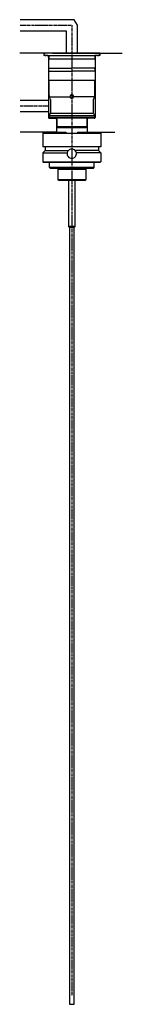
# Model space of a CAD drawing. Extents: x -28 to 27, y -511 to 18.
import ezdxf

# ---------------------------------------------------------------- set-up
doc = ezdxf.new("R2010")
doc.units = 0
doc.linetypes.add('CENTRE', pattern=[2, 1.25, -0.25, 0.25, -0.25])
doc.layers.get('0').update_dxf_attribs({"color": 2, "linetype": 'CONTINUOUS'})
doc.layers.add('1', color=2, linetype='CONTINUOUS')

msp = doc.modelspace()

# ---------------------------------------------------------------- linework, layer by layer
at = {"color": 7, "linetype": 'CENTRE'}
for p, q in [((0, 15), (0, -506.6)), ((-12.5, -28.5), (-27.7, -28.5))]:
    msp.add_line(p, q, dxfattribs=at)
at = {"color": 6, "linetype": 'CONTINUOUS'}
for p, q in [((-15, 0), (-15, -1.3)), ((15, 0), (15, -1.3)), ((-12.77, -1.3), (-15, -1.3)), ((-12.77, -1.3), (-12.5, -2.3)), ((-12.5, -2.3), (-12.5, -34.5)), ((-12.5, -2.3), (-12.3, -2.3)), ((15, -1.3), (12.3, -1.3)), ((12.5, -2.3), (12.3, -2.3)), ((12.77, -1.3), (12.5, -2.3)), ((12.5, -2.3), (12.5, -34.5)), ((-12.5, -25.5), (-27.7, -25.5)), ((-12.5, -31.5), (-27.7, -31.5)), ((-12, -35), (-8.75, -35)), ((-8.75, -35), (-8.25, -35.5)), ((-8.25, -35.5), (-8.25, -42.5)), ((-8.25, -35.5), (-8, -35.5)), ((8.25, -35.5), (8, -35.5)), ((8.75, -35), (8.25, -35.5)), ((8.25, -35.5), (8.25, -42.5)), ((12, -35), (8.75, -35)), ((-8.25, -42.5), (-27.7, -42.5)), ((8.25, -42.5), (23.04, -42.5))]:
    msp.add_line(p, q, dxfattribs=at)
at = {"color": 7, "linetype": 'CONTINUOUS'}
for p, q in [((15, 0), (-15, 0)), ((-10.39, 0), (0, 0)), ((0, 0), (10.39, 0)), ((9.72, 0), (9.7, 0)), ((10.39, 0), (10.5, 0)), ((10.52, 0), (10.5, 0)), ((10.5, 0), (10.52, 0)), ((10.52, 0), (12.01, 0)), ((-12.77, -1.3), (12.77, -1.3)), ((-12.35, -2.75), (-12.5, -3)), ((-12.5, -3), (-12.5, -8)), ((-12.5, -3), (12.5, -3)), ((-12.3, -1.3), (-12.3, -2.55)), ((12.3, -1.3), (12.3, -2.55)), ((12.35, -2.75), (12.5, -3)), ((12.5, -3), (12.5, -8)), ((-12.5, -8), (-12.19, -8)), ((-12.5, -9.6), (-12.19, -9.6)), ((-12.5, -9.6), (-12.5, -14.6)), ((-12.19, -8), (-12.15, -8)), ((-12.19, -9.6), (-12.15, -9.6)), ((-12.15, -8), (-12.05, -8)), ((-12.15, -9.6), (-12.05, -9.6)), ((-12.05, -8), (-11.94, -8)), ((-12.05, -9.6), (-11.94, -9.6)), ((-11.94, -8), (0, -8)), ((-11.94, -9.6), (0, -9.6)), ((11.94, -8), (0, -8)), ((11.94, -9.6), (0, -9.6)), ((12.05, -8), (11.94, -8)), ((12.05, -9.6), (11.94, -9.6)), ((12.15, -8), (12.05, -8)), ((12.15, -9.6), (12.05, -9.6)), ((12.19, -8), (12.15, -8)), ((12.19, -9.6), (12.15, -9.6)), ((12.5, -8), (12.19, -8)), ((12.5, -9.6), (12.19, -9.6)), ((12.5, -9.6), (12.5, -14.6)), ((-12.5, -14.6), (-12.3, -14.94)), ((-12.5, -14.6), (-12.3, -14.94)), ((12.5, -14.6), (-12.5, -14.6)), ((-12.25, -15.14), (-12.25, -22.3)), ((-12.25, -15.14), (-12.25, -22.3)), ((12.25, -15.14), (12.25, -22.3)), ((12.25, -15.14), (12.25, -22.3)), ((12.5, -14.6), (12.3, -14.94)), ((12.5, -14.6), (12.3, -14.94)), ((-12.25, -21.89), (-12.21, -23.43)), ((-11.75, -24.3), (-12.21, -23.43)), ((-12.21, -23.43), (-0.99, -23.43)), ((-11.75, -24.3), (-11.55, -24.64)), ((-11.5, -24.84), (-11.5, -32.16)), ((0, -23), (-0.95, -23)), ((0, -23), (0.95, -23)), ((12.21, -23.43), (0.99, -23.43)), ((11.5, -24.84), (11.5, -32.16)), ((11.75, -24.3), (11.55, -24.64)), ((12.21, -23.43), (11.75, -24.3)), ((12.25, -21.73), (12.21, -23.43)), ((-11.55, -32.36), (-12.25, -33.57)), ((-12.25, -33.57), (-12.25, -34.5)), ((-12.25, -33.57), (-12.25, -34.5)), ((-12.25, -33.57), (12.25, -33.57)), ((-11.75, -35), (-12.25, -34.5)), ((-11.75, -35), (-12.25, -34.5)), ((12.25, -34.5), (-12.25, -34.5)), ((-11.1, -35), (-11.75, -35)), ((11.55, -32.36), (-11.55, -32.36)), ((-9.5, -35), (-11.1, -35)), ((-9.5, -34.5), (-9.6, -34.5)), ((-8.4, -35), (-9.5, -35)), ((0, -35), (-8.4, -35)), ((-8, -35.4), (-8, -39.4)), ((8.4, -35), (0, -35)), ((8, -35.4), (8, -39.4)), ((9.5, -35), (8.4, -35)), ((9.6, -34.5), (9.5, -34.5)), ((11.1, -35), (9.5, -35)), ((11.75, -35), (11.1, -35)), ((11.55, -32.36), (12.25, -33.57)), ((11.75, -35), (12.25, -34.5)), ((11.75, -35), (12.25, -34.5)), ((12.25, -33.57), (12.25, -34.5)), ((12.25, -33.57), (12.25, -34.5)), ((-7.71, -39.9), (-8, -39.4)), ((-8, -39.4), (8, -39.4)), ((-7.71, -39.9), (-6.2, -39.9)), ((-6.2, -39.9), (0, -39.9)), ((0, -39.9), (6.2, -39.9)), ((6.2, -39.9), (7.71, -39.9)), ((7.71, -39.9), (8, -39.4)), ((-15, -42.5), (-15.5, -43)), ((-15.5, -43), (-15.5, -50.3)), ((-15.5, -43), (-15.5, -50.3)), ((-15.5, -43), (15.5, -43)), ((-15, -42.5), (-7, -42.5)), ((-7, -42.5), (-3, -42.5)), ((-3, -43), (-3, -42.5)), ((-3, -43), (3, -43)), ((3, -42.5), (3, -43)), ((3, -42.5), (7, -42.5)), ((7, -42.5), (15, -42.5)), ((15, -42.5), (15.5, -43)), ((15.5, -43), (15.5, -50.3)), ((15.5, -43), (15.5, -50.3)), ((-14.25, -50.3), (-15.5, -50.3)), ((-14.25, -52.3), (-15.5, -53.55)), ((-14.25, -50.3), (-14.25, -51.5)), ((-14.22, -50.3), (-14.25, -50.3)), ((-14.25, -50.3), (-14.25, -52.3)), ((14.22, -50.3), (-14.22, -50.3)), ((-14.17, -52.3), (-1.83, -52.3)), ((14.17, -52.3), (1.83, -52.3)), ((14.25, -50.3), (14.22, -50.3)), ((14.25, -50.3), (14.25, -52.3)), ((15.5, -50.3), (14.25, -50.3)), ((14.25, -52.3), (15.5, -53.55)), ((-15.5, -53.55), (-15.5, -58.3)), ((-15.5, -53.55), (-2.46, -53.55)), ((15.5, -53.55), (2.46, -53.55)), ((15.5, -53.55), (15.5, -58.3)), ((15.5, -56.5), (15.5, -58.3)), ((-15.3, -58.5), (-15.5, -58.3)), ((-15.3, -58.5), (-15.5, -58.3)), ((-15.5, -58.3), (15.5, -58.3)), ((-15.3, -58.5), (-12.2, -58.5)), ((-12.2, -58.5), (0, -58.5)), ((-12, -61.5), (-12, -58.7)), ((-11.5, -62), (-12, -61.5)), ((12, -61.5), (-12, -61.5)), ((12, -61.5), (-12, -61.5)), ((-10, -62), (-11.5, -62)), ((0, -62), (-10, -62)), ((-7, -62.04), (-7.5, -62.33)), ((-7, -62.04), (-7.5, -62.33)), ((-7.5, -62.33), (-7.5, -68.11)), ((-7.5, -62.33), (7.5, -62.33)), ((-6.92, -62), (-7, -62.04)), ((-6.92, -62), (-7, -62.04)), ((0, -58.5), (12.2, -58.5)), ((10, -62), (0, -62)), ((6.92, -62), (7, -62.04)), ((6.92, -62), (7, -62.04)), ((7, -62.04), (7.5, -62.33)), ((7, -62.04), (7.5, -62.33)), ((7.5, -62.33), (7.5, -68.11)), ((11.5, -62), (10, -62)), ((11.5, -62), (12, -61.5)), ((12, -61.5), (12, -58.7)), ((12.2, -58.5), (15.3, -58.5)), ((15.3, -58.5), (15.5, -58.3)), ((15.3, -58.5), (15.5, -58.3)), ((-7, -68.4), (-7.5, -68.11)), ((7.5, -68.11), (-7.5, -68.11)), ((-4.6, -68.4), (-7, -68.4)), ((0, -68.4), (-4.6, -68.4)), ((4.6, -68.4), (0, -68.4)), ((7, -68.4), (4.6, -68.4)), ((7, -68.4), (7.5, -68.11))]:
    msp.add_line(p, q, dxfattribs=at)
for points in [[(-13.8, 0), (-13.81, 0), (-13.83, 0), (-13.86, 0), (-13.89, 0), (-13.91, 0), (-13.94, 0), (-13.96, 0), (-13.99, -0.01), (-14.01, -0.01), (-14.04, -0.01), (-14.07, -0.01), (-14.09, -0.02), (-14.12, -0.02), (-14.14, -0.03), (-14.17, -0.03), (-14.19, -0.03), (-14.21, -0.04), (-14.24, -0.04), (-14.26, -0.05), (-14.29, -0.05), (-14.31, -0.06), (-14.33, -0.07), (-14.36, -0.07), (-14.38, -0.08), (-14.4, -0.09), (-14.43, -0.09), (-14.45, -0.1), (-14.47, -0.11), (-14.5, -0.12), (-14.52, -0.13), (-14.54, -0.14), (-14.56, -0.15), (-14.59, -0.16), (-14.61, -0.17), (-14.63, -0.18), (-14.65, -0.19), (-14.67, -0.2), (-14.68, -0.21), (-14.69, -0.21), (-14.71, -0.22), (-14.72, -0.23), (-14.74, -0.24), (-14.75, -0.25), (-14.76, -0.26), (-14.78, -0.27), (-14.79, -0.28), (-14.8, -0.29), (-14.82, -0.3), (-14.83, -0.31), (-14.84, -0.32), (-14.85, -0.34), (-14.86, -0.35), (-14.88, -0.36), (-14.89, -0.37), (-14.9, -0.38), (-14.91, -0.4), (-14.92, -0.41), (-14.93, -0.42), (-14.94, -0.44), (-14.94, -0.45), (-14.95, -0.47), (-14.96, -0.48), (-15, -0.65)], [(15, -0.65), (14.96, -0.48), (14.95, -0.47), (14.94, -0.45), (14.94, -0.44), (14.93, -0.42), (14.92, -0.41), (14.91, -0.4), (14.9, -0.38), (14.89, -0.37), (14.88, -0.36), (14.86, -0.35), (14.85, -0.34), (14.84, -0.32), (14.83, -0.31), (14.82, -0.3), (14.8, -0.29), (14.79, -0.28), (14.78, -0.27), (14.76, -0.26), (14.75, -0.25), (14.74, -0.24), (14.72, -0.23), (14.71, -0.22), (14.69, -0.21), (14.68, -0.21), (14.67, -0.2), (14.65, -0.19), (14.63, -0.18), (14.61, -0.17), (14.59, -0.16), (14.56, -0.15), (14.54, -0.14), (14.52, -0.13), (14.5, -0.12), (14.47, -0.11), (14.45, -0.1), (14.43, -0.09), (14.4, -0.09), (14.38, -0.08), (14.36, -0.07), (14.33, -0.07), (14.31, -0.06), (14.29, -0.05), (14.26, -0.05), (14.24, -0.04), (14.21, -0.04), (14.19, -0.03), (14.17, -0.03), (14.14, -0.03), (14.12, -0.02), (14.09, -0.02), (14.07, -0.02), (14.04, -0.01), (14.01, -0.01), (13.99, -0.01), (13.96, -0.01), (13.94, 0), (13.91, 0), (13.89, 0), (13.86, 0), (13.83, 0), (13.81, 0), (13.81, 0)], [(-15, -0.65), (-14.96, -0.82), (-14.95, -0.83), (-14.94, -0.85), (-14.94, -0.86), (-14.93, -0.87), (-14.92, -0.89), (-14.91, -0.9), (-14.9, -0.91), (-14.89, -0.93), (-14.88, -0.94), (-14.86, -0.95), (-14.85, -0.96), (-14.84, -0.97), (-14.83, -0.99), (-14.82, -1), (-14.8, -1.01), (-14.79, -1.02), (-14.78, -1.03), (-14.76, -1.04), (-14.75, -1.05), (-14.74, -1.06), (-14.72, -1.07), (-14.71, -1.08), (-14.69, -1.08), (-14.68, -1.09), (-14.67, -1.1), (-14.65, -1.11), (-14.63, -1.12), (-14.61, -1.13), (-14.59, -1.14), (-14.56, -1.15), (-14.54, -1.16), (-14.52, -1.17), (-14.5, -1.18), (-14.47, -1.19), (-14.45, -1.2), (-14.43, -1.2), (-14.4, -1.21), (-14.38, -1.22), (-14.36, -1.23), (-14.33, -1.23), (-14.31, -1.24), (-14.29, -1.25), (-14.26, -1.25), (-14.24, -1.26), (-14.21, -1.26), (-14.19, -1.27), (-14.17, -1.27), (-14.14, -1.27), (-14.12, -1.28), (-14.09, -1.28), (-14.07, -1.28), (-14.04, -1.29), (-14.01, -1.29), (-13.99, -1.29), (-13.96, -1.29), (-13.94, -1.3), (-13.91, -1.3), (-13.89, -1.3), (-13.86, -1.3), (-13.83, -1.3), (-13.81, -1.3), (-13.81, -1.3)], [(13.8, -1.3), (13.81, -1.3), (13.83, -1.3), (13.86, -1.3), (13.89, -1.3), (13.91, -1.3), (13.94, -1.3), (13.96, -1.29), (13.99, -1.29), (14.01, -1.29), (14.04, -1.29), (14.07, -1.28), (14.09, -1.28), (14.12, -1.28), (14.14, -1.27), (14.17, -1.27), (14.19, -1.27), (14.21, -1.26), (14.24, -1.26), (14.26, -1.25), (14.29, -1.25), (14.31, -1.24), (14.33, -1.23), (14.36, -1.23), (14.38, -1.22), (14.4, -1.21), (14.43, -1.21), (14.45, -1.2), (14.47, -1.19), (14.5, -1.18), (14.52, -1.17), (14.54, -1.16), (14.56, -1.15), (14.59, -1.14), (14.61, -1.13), (14.63, -1.12), (14.65, -1.11), (14.67, -1.1), (14.68, -1.09), (14.69, -1.08), (14.71, -1.08), (14.72, -1.07), (14.74, -1.06), (14.75, -1.05), (14.76, -1.04), (14.78, -1.03), (14.79, -1.02), (14.8, -1.01), (14.82, -1), (14.83, -0.99), (14.84, -0.97), (14.85, -0.96), (14.86, -0.95), (14.88, -0.94), (14.89, -0.93), (14.9, -0.91), (14.91, -0.9), (14.92, -0.89), (14.93, -0.87), (14.94, -0.86), (14.94, -0.85), (14.95, -0.83), (14.96, -0.82), (15, -0.65)], [(-12.16, -8), (-12.17, -8), (-12.17, -8), (-12.18, -8), (-12.19, -8), (-12.2, -8.01), (-12.2, -8.01), (-12.21, -8.01), (-12.22, -8.01), (-12.23, -8.02), (-12.23, -8.02), (-12.24, -8.02), (-12.25, -8.03), (-12.25, -8.03), (-12.26, -8.04), (-12.27, -8.04), (-12.27, -8.05), (-12.28, -8.05), (-12.28, -8.06), (-12.29, -8.06), (-12.29, -8.07), (-12.3, -8.07), (-12.3, -8.08), (-12.31, -8.08), (-12.31, -8.09), (-12.32, -8.09), (-12.32, -8.1), (-12.33, -8.11), (-12.34, -8.12), (-12.35, -8.13), (-12.35, -8.14), (-12.36, -8.16), (-12.37, -8.17), (-12.38, -8.18), (-12.38, -8.19), (-12.39, -8.21), (-12.39, -8.22), (-12.4, -8.23), (-12.41, -8.25), (-12.41, -8.26), (-12.42, -8.27), (-12.42, -8.29), (-12.43, -8.3), (-12.43, -8.32), (-12.43, -8.33), (-12.44, -8.34), (-12.44, -8.36), (-12.45, -8.37), (-12.45, -8.39), (-12.45, -8.4), (-12.46, -8.41), (-12.46, -8.43), (-12.46, -8.44), (-12.47, -8.46), (-12.47, -8.47), (-12.47, -8.49), (-12.48, -8.5), (-12.48, -8.52), (-12.48, -8.53), (-12.48, -8.55), (-12.48, -8.56), (-12.49, -8.58), (-12.49, -8.59), (-12.49, -8.61), (-12.49, -8.62), (-12.49, -8.64), (-12.49, -8.65), (-12.5, -8.67), (-12.5, -8.68), (-12.5, -8.7), (-12.5, -8.71), (-12.5, -8.73), (-12.5, -8.74), (-12.5, -8.76), (-12.5, -8.77), (-12.5, -8.79), (-12.5, -8.8), (-12.5, -8.81), (-12.5, -8.83), (-12.5, -8.84), (-12.5, -8.86), (-12.5, -8.87), (-12.5, -8.89), (-12.5, -8.9), (-12.5, -8.92), (-12.5, -8.93), (-12.49, -8.95), (-12.49, -8.96), (-12.49, -8.98), (-12.49, -8.99), (-12.49, -9.01), (-12.49, -9.02), (-12.48, -9.04), (-12.48, -9.05), (-12.48, -9.07), (-12.48, -9.08), (-12.48, -9.1), (-12.47, -9.11), (-12.47, -9.13), (-12.47, -9.14), (-12.46, -9.16), (-12.46, -9.17), (-12.46, -9.19), (-12.45, -9.2), (-12.45, -9.21), (-12.45, -9.23), (-12.44, -9.24), (-12.44, -9.26), (-12.43, -9.27), (-12.43, -9.28), (-12.43, -9.3), (-12.42, -9.31), (-12.42, -9.33), (-12.41, -9.34), (-12.41, -9.35), (-12.4, -9.37), (-12.39, -9.38), (-12.39, -9.39), (-12.38, -9.41), (-12.38, -9.42), (-12.37, -9.43), (-12.36, -9.44), (-12.35, -9.46), (-12.35, -9.47), (-12.34, -9.48), (-12.33, -9.49), (-12.32, -9.5), (-12.32, -9.51), (-12.31, -9.51), (-12.31, -9.52), (-12.3, -9.52), (-12.3, -9.53), (-12.29, -9.53), (-12.29, -9.54), (-12.28, -9.54), (-12.28, -9.55), (-12.27, -9.55), (-12.27, -9.56), (-12.26, -9.56), (-12.25, -9.57), (-12.25, -9.57), (-12.24, -9.58), (-12.23, -9.58), (-12.23, -9.58), (-12.22, -9.59), (-12.21, -9.59), (-12.2, -9.59), (-12.2, -9.59), (-12.19, -9.6), (-12.18, -9.6), (-12.17, -9.6), (-12.17, -9.6), (-12.16, -9.6)], [(12.16, -9.6), (12.17, -9.6), (12.17, -9.6), (12.18, -9.6), (12.19, -9.6), (12.2, -9.59), (12.2, -9.59), (12.21, -9.59), (12.22, -9.59), (12.23, -9.58), (12.23, -9.58), (12.24, -9.58), (12.25, -9.57), (12.25, -9.57), (12.26, -9.56), (12.27, -9.56), (12.27, -9.55), (12.28, -9.55), (12.28, -9.54), (12.29, -9.54), (12.29, -9.53), (12.3, -9.53), (12.3, -9.52), (12.31, -9.52), (12.31, -9.51), (12.32, -9.51), (12.32, -9.5), (12.33, -9.49), (12.34, -9.48), (12.35, -9.47), (12.35, -9.46), (12.36, -9.44), (12.37, -9.43), (12.37, -9.42), (12.38, -9.41), (12.39, -9.39), (12.39, -9.38), (12.4, -9.37), (12.41, -9.35), (12.41, -9.34), (12.42, -9.33), (12.42, -9.31), (12.43, -9.3), (12.43, -9.28), (12.43, -9.27), (12.44, -9.26), (12.44, -9.24), (12.45, -9.23), (12.45, -9.21), (12.45, -9.2), (12.46, -9.19), (12.46, -9.17), (12.46, -9.16), (12.47, -9.14), (12.47, -9.13), (12.47, -9.11), (12.48, -9.1), (12.48, -9.08), (12.48, -9.07), (12.48, -9.05), (12.48, -9.04), (12.49, -9.02), (12.49, -9.01), (12.49, -8.99), (12.49, -8.98), (12.49, -8.96), (12.49, -8.95), (12.5, -8.93), (12.5, -8.92), (12.5, -8.9), (12.5, -8.89), (12.5, -8.87), (12.5, -8.86), (12.5, -8.84), (12.5, -8.83), (12.5, -8.81), (12.5, -8.8), (12.5, -8.79), (12.5, -8.77), (12.5, -8.76), (12.5, -8.74), (12.5, -8.73), (12.5, -8.71), (12.5, -8.7), (12.5, -8.68), (12.5, -8.67), (12.49, -8.65), (12.49, -8.64), (12.49, -8.62), (12.49, -8.61), (12.49, -8.59), (12.49, -8.58), (12.48, -8.56), (12.48, -8.55), (12.48, -8.53), (12.48, -8.52), (12.48, -8.5), (12.47, -8.49), (12.47, -8.47), (12.47, -8.46), (12.46, -8.44), (12.46, -8.43), (12.46, -8.41), (12.45, -8.4), (12.45, -8.39), (12.45, -8.37), (12.44, -8.36), (12.44, -8.34), (12.43, -8.33), (12.43, -8.32), (12.43, -8.3), (12.42, -8.29), (12.42, -8.27), (12.41, -8.26), (12.41, -8.25), (12.4, -8.23), (12.39, -8.22), (12.39, -8.21), (12.38, -8.19), (12.37, -8.18), (12.37, -8.17), (12.36, -8.16), (12.35, -8.14), (12.35, -8.13), (12.34, -8.12), (12.33, -8.11), (12.32, -8.1), (12.32, -8.09), (12.31, -8.09), (12.31, -8.08), (12.3, -8.08), (12.3, -8.07), (12.29, -8.07), (12.29, -8.06), (12.28, -8.06), (12.28, -8.05), (12.27, -8.05), (12.27, -8.04), (12.26, -8.04), (12.25, -8.03), (12.25, -8.03), (12.24, -8.02), (12.23, -8.02), (12.23, -8.02), (12.22, -8.01), (12.21, -8.01), (12.2, -8.01), (12.2, -8.01), (12.19, -8), (12.18, -8), (12.17, -8), (12.17, -8), (12.16, -8)]]:
    msp.add_lwpolyline(points, dxfattribs=at)
for centre, radius, start, end in [((-12.7, -2.55), 0.4, 330, 0), ((12.7, -2.55), 0.4, 180, 210), ((-12.65, -15.14), 0.4, 0, 30), ((-12.65, -15.14), 0.4, 0, 30), ((12.65, -15.14), 0.4, 150, 180), ((12.65, -15.14), 0.4, 150, 180), ((-11.9, -24.84), 0.4, 0, 30), ((0, -23.3), 1, 90, 187.6437), ((0, -23.3), 1, 187.6437, 270), ((0, -23.3), 1, 352.3563, 90), ((0, -23.3), 1, 270, 352.3563), ((11.9, -24.84), 0.4, 150, 180), ((-11.9, -32.16), 0.4, 330, 0), ((-8.4, -35.4), 0.4, 0, 90), ((8.4, -35.4), 0.4, 90, 180), ((11.9, -32.16), 0.4, 180, 210), ((0, -54), 2.5, 137.1564, 169.6302), ((0, -54), 2.5, 90, 137.1564), ((0, -54), 2.5, 42.8436, 90), ((0, -54), 2.5, 10.3698, 42.8436), ((0, -54), 2.5, 169.6302, 270), ((0, -54), 2.5, 270, 10.3698), ((-12.2, -58.7), 0.2, 0, 90), ((12.2, -58.7), 0.2, 90, 180)]:
    msp.add_arc(centre, radius, start, end, dxfattribs=at)
at = {"color": 6, "linetype": 'CONTINUOUS'}
for centre, start, end in [((-12, -34.5), 180, 270), ((12, -34.5), 270, 0)]:
    msp.add_arc(centre, 0.5, start, end, dxfattribs=at)
at = {"layer": '1', "color": 6, "linetype": 'CONTINUOUS'}
for p, q in [((1.27, 18), (-27.7, 18)), ((3, 15), (1.27, 18)), ((-27.7, 12), (-3, 12)), ((-3, 12), (-3, 0)), ((3, 0), (3, 15)), ((-3, 0), (-27.93, 0)), ((3, 0), (27.07, 0))]:
    msp.add_line(p, q, dxfattribs=at)
at = {"layer": '1', "color": 7, "linetype": 'CENTRE'}
msp.add_line((-27.7, 15), (0, 15), dxfattribs=at)
at = {"layer": '1', "color": 7, "linetype": 'CONTINUOUS'}
for p, q in [((1.75, -68.4), (-1.75, -68.4)), ((-1.75, -68.4), (-1.75, -93.1)), ((1.75, -93.1), (1.75, -68.4)), ((-1.75, -93.1), (-1.25, -93.6)), ((1.75, -93.1), (-1.75, -93.1)), ((-1.25, -93.6), (-1.25, -511.1)), ((1.25, -93.6), (-1.25, -93.6)), ((1.25, -93.6), (1.75, -93.1)), ((1.25, -511.1), (1.25, -93.6)), ((-1.25, -511.1), (1.25, -511.1))]:
    msp.add_line(p, q, dxfattribs=at)

doc.saveas('drawing.dxf')
